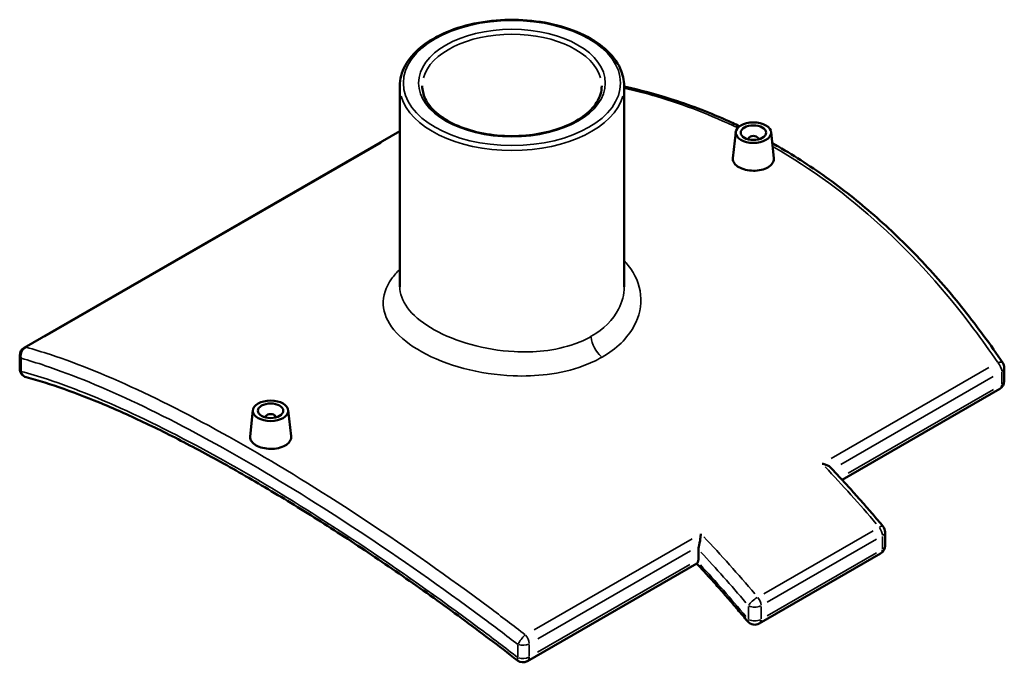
# Model space of a CAD drawing. Header units: inches. Extents: x -5.8 to 56.1, y -15.9 to 36.3.
# Tile 8 of 8: x 40.8 to 56.1, y 26.3 to 36.3. Entities that reach past the tile are written whole.
import ezdxf

# ---------------------------------------------------------------- set-up
doc = ezdxf.new("R2010")
doc.units = ezdxf.units.IN
doc.header["$MEASUREMENT"] = 0
doc.layers.add('Visible (ANSI)', color=7, linetype='Continuous', lineweight=50)
doc.layers.add('Visible Narrow (ANSI)', color=7, linetype='Continuous', lineweight=35)

msp = doc.modelspace()

# ---------------------------------------------------------------- linework, layer by layer
at = {"layer": 'Visible (ANSI)'}
for p, q in [((46.7, 35.278), (46.7, 32.151)), ((50.192, 35.278), (50.192, 32.151)), ((40.851, 31.205), (46.7, 34.573)), ((51.929, 34.561), (51.885, 34.153)), ((52.479, 34.561), (52.523, 34.154)), ((52.125, 34.447), (52.125, 34.454)), ((52.283, 34.447), (52.283, 34.454)), ((40.782, 30.88), (40.782, 31.084)), ((56.111, 30.685), (56.111, 30.89)), ((56.041, 30.564), (53.585, 29.15)), ((44.413, 30.232), (44.37, 29.825)), ((44.963, 30.232), (45.007, 29.826)), ((44.61, 30.126), (44.61, 30.119)), ((44.767, 30.126), (44.767, 30.119)), ((54.255, 28.336), (54.255, 28.122)), ((51.348, 27.909), (51.348, 28.066)), ((52.294, 26.913), (54.185, 28.001)), ((51.326, 27.849), (48.685, 26.328))]:
    msp.add_line(p, q, dxfattribs=at)
for centre, start, end in [((40.921, 31.084), 119.936, 180), ((55.971, 30.89), 0, 33.9972), ((40.921, 30.88), 180, 254.9829), ((55.971, 30.685), 299.936, 0), ((54.115, 28.336), 0, 40.1282), ((54.115, 28.122), 299.936, 0), ((52.225, 27.033), 219.8227, 299.936), ((48.615, 26.449), 232.1581, 299.936)]:
    msp.add_arc(centre, 0.139, start, end, dxfattribs=at)
for centre, major_axis in [((52.204, 34.551), (0.276, 0)), ((52.204, 34.551), (0.197, 0)), ((44.688, 30.223), (-0.276, 0)), ((44.688, 30.223), (0.197, 0))]:
    msp.add_ellipse(centre, major_axis=major_axis, ratio=0.575862, dxfattribs=at)
for centre, major_axis, ratio, start_param, end_param in [((52.204, 34.454), (-0.0787, 0), 0.575862, 2.972903, 6.451874), ((44.688, 30.126), (-0.0787, 0), 0.575862, 2.972903, 6.451874), ((51.249, 27.966), (0.07, -0.121), 0.578093, 0.385539, 0.787332)]:
    msp.add_ellipse(centre, major_axis=major_axis, ratio=ratio, start_param=start_param, end_param=end_param, dxfattribs=at)
for points, knots in [([(46.7, 35.278), (46.7, 35.385), (46.729, 35.492), (46.839, 35.697), (46.923, 35.795), (47.139, 35.972), (47.274, 36.05), (47.577, 36.179), (47.747, 36.228), (48.103, 36.293), (48.29, 36.309), (48.662, 36.305), (48.847, 36.286), (49.199, 36.214), (49.365, 36.161), (49.662, 36.027), (49.792, 35.946), (50.002, 35.761), (50.082, 35.658), (50.172, 35.46), (50.192, 35.369), (50.192, 35.278)], [2.356194, 2.356194, 2.356194, 2.356194, 2.657156, 2.657156, 2.970213, 2.970213, 3.294467, 3.294467, 3.619781, 3.619781, 3.944173, 3.944173, 4.268198, 4.268198, 4.592672, 4.592672, 4.918058, 4.918058, 5.24176, 5.24176, 5.497787, 5.497787, 5.497787, 5.497787]), ([(49.843, 35.278), (49.843, 35.192), (49.817, 35.106), (49.715, 34.944), (49.643, 34.869), (49.46, 34.737), (49.351, 34.679), (49.105, 34.586), (48.969, 34.55), (48.683, 34.504), (48.533, 34.494), (48.235, 34.502), (48.087, 34.519), (47.808, 34.579), (47.678, 34.622), (47.449, 34.728), (47.349, 34.79), (47.191, 34.928), (47.133, 35.003), (47.065, 35.145), (47.049, 35.212), (47.049, 35.278)], [5.497787, 5.497787, 5.497787, 5.497787, 5.846338, 5.846338, 6.170488, 6.170488, 6.484035, 6.484035, 6.797762, 6.797762, 7.112628, 7.112628, 7.427839, 7.427839, 7.742442, 7.742442, 8.055841, 8.055841, 8.370449, 8.370449, 8.63938, 8.63938, 8.63938, 8.63938]), ([(51.99, 34.651), (51.917, 34.686), (51.843, 34.72), (51.49, 34.876), (51.205, 34.983), (50.678, 35.151), (50.436, 35.215), (50.192, 35.269)], [20.23342, 20.23342, 20.23342, 20.23342, 20.988795, 20.988795, 23.842694, 23.842694, 26.221725, 26.221725, 26.221725, 26.221725]), ([(56.087, 30.968), (55.895, 31.252), (55.694, 31.527), (55.276, 32.054), (55.058, 32.306), (54.606, 32.785), (54.371, 33.012), (53.887, 33.439), (53.638, 33.639), (53.125, 34.009), (52.862, 34.179), (52.561, 34.352), (52.529, 34.37), (52.498, 34.388)], [3.865406, 3.865406, 3.865406, 3.865406, 6.719304, 6.719304, 9.573202, 9.573202, 12.4271, 12.4271, 15.280999, 15.280999, 18.134897, 18.134897, 18.469935, 18.469935, 18.469935, 18.469935]), ([(52.43, 34.011), (52.402, 33.994), (52.366, 33.98), (52.287, 33.962), (52.244, 33.958), (52.164, 33.959), (52.121, 33.964), (52.043, 33.983), (52.007, 33.997), (51.95, 34.03), (51.925, 34.051), (51.893, 34.095), (51.885, 34.12), (51.885, 34.146), (51.885, 34.15), (51.885, 34.153)], [2.444121, 2.444121, 2.444121, 2.444121, 2.74967, 2.74967, 3.055219, 3.055219, 3.3607, 3.3607, 3.666182, 3.666182, 3.971663, 3.971663, 4.277145, 4.277145, 4.326505, 4.326505, 4.326505, 4.326505]), ([(52.523, 34.154), (52.523, 34.15), (52.523, 34.146), (52.523, 34.119), (52.515, 34.094), (52.483, 34.048), (52.458, 34.027), (52.43, 34.011)], [6.6716066, 6.6716066, 6.6716066, 6.6716066, 6.7212659, 6.7212659, 7.0268148, 7.0268148, 7.3323636, 7.3323636, 7.3323636, 7.3323636]), ([(48.53, 26.339), (48.24, 26.564), (47.95, 26.783), (47.371, 27.209), (47.082, 27.416), (46.508, 27.815), (46.223, 28.008), (45.66, 28.379), (45.381, 28.557), (44.833, 28.895), (44.563, 29.056), (44.036, 29.36), (43.778, 29.503), (43.275, 29.769), (43.031, 29.893), (42.557, 30.12), (42.328, 30.223), (41.886, 30.409), (41.673, 30.491), (41.266, 30.634), (41.071, 30.695), (40.885, 30.745)], [4.689482, 4.689482, 4.689482, 4.689482, 7.545896, 7.545896, 10.40231, 10.40231, 13.258724, 13.258724, 16.115138, 16.115138, 18.971552, 18.971552, 21.827966, 21.827966, 24.68438, 24.68438, 27.540794, 27.540794, 30.397208, 30.397208, 33.253622, 33.253622, 33.253622, 33.253622]), ([(44.914, 29.683), (44.886, 29.666), (44.85, 29.652), (44.771, 29.634), (44.728, 29.63), (44.648, 29.631), (44.605, 29.636), (44.527, 29.655), (44.491, 29.669), (44.434, 29.702), (44.41, 29.723), (44.377, 29.767), (44.369, 29.792), (44.369, 29.818), (44.369, 29.822), (44.37, 29.825)], [0, 0, 0, 0, 0.305549, 0.305549, 0.611098, 0.611098, 0.916579, 0.916579, 1.222061, 1.222061, 1.527542, 1.527542, 1.833024, 1.833024, 1.882384, 1.882384, 1.882384, 1.882384]), ([(45.007, 29.826), (45.007, 29.822), (45.008, 29.818), (45.008, 29.791), (45, 29.766), (44.967, 29.72), (44.943, 29.699), (44.914, 29.683)], [4.2274854, 4.2274854, 4.2274854, 4.2274854, 4.2771447, 4.2771447, 4.5826936, 4.5826936, 4.8882424, 4.8882424, 4.8882424, 4.8882424]), ([(53.276, 29.4), (53.276, 29.4), (53.276, 29.4), (53.297, 29.396), (53.316, 29.39), (53.352, 29.376), (53.368, 29.369), (53.394, 29.352), (53.404, 29.344), (53.412, 29.336)], [-0.0011904, -0.0011904, -0.0011904, -0.0011904, 0, 0, 0.1585664, 0.1585664, 0.309681, 0.309681, 0.430216, 0.430216, 0.430216, 0.430216]), ([(53.412, 29.336), (53.467, 29.277), (53.522, 29.218), (53.631, 29.099), (53.686, 29.04), (53.794, 28.919), (53.848, 28.858), (53.956, 28.736), (54.009, 28.675), (54.116, 28.551), (54.169, 28.489), (54.222, 28.426)], [5.11017771, 5.11017771, 5.11017771, 5.11017771, 5.12778258, 5.12778258, 5.14538745, 5.14538745, 5.16299233, 5.16299233, 5.1805972, 5.1805972, 5.19820207, 5.19820207, 5.19820207, 5.19820207]), ([(51.356, 28.118), (51.36, 28.133), (51.364, 28.15), (51.372, 28.188), (51.375, 28.211), (51.382, 28.261), (51.384, 28.287), (51.385, 28.311), (51.385, 28.311), (51.385, 28.311)], [0, 0, 0, 0, 0.1266551, 0.1266551, 0.3018845, 0.3018845, 0.5286287, 0.5286287, 0.5298066, 0.5298066, 0.5298066, 0.5298066]), ([(51.322, 27.847), (51.375, 27.79), (51.428, 27.732), (51.535, 27.615), (51.589, 27.556), (51.696, 27.436), (51.749, 27.375), (51.855, 27.253), (51.908, 27.192), (52.013, 27.069), (52.066, 27.007), (52.118, 26.944)], [5.11750051, 5.11750051, 5.11750051, 5.11750051, 5.13507832, 5.13507832, 5.15303299, 5.15303299, 5.17098765, 5.17098765, 5.18894231, 5.18894231, 5.20689698, 5.20689698, 5.20689698, 5.20689698]), ([(51.326, 27.849), (51.327, 27.85), (51.328, 27.851), (51.333, 27.855), (51.336, 27.861), (51.34, 27.869)], [0.5899616, 0.5899616, 0.5899616, 0.5899616, 0.6366002, 0.6366002, 0.7634608, 0.7634608, 0.7634608, 0.7634608])]:
    msp.add_open_spline(points, degree=3, knots=knots, dxfattribs=at)
msp.add_open_spline([(51.356, 28.118), (51.351, 28.101), (51.348, 28.082), (51.348, 28.066)], degree=3, dxfattribs=at)
at = {"layer": 'Visible Narrow (ANSI)'}
for p, q in [((41.174, 31.379), (46.409, 34.393)), ((40.804, 30.846), (40.804, 31.03)), ((55.872, 30.895), (53.413, 29.479)), ((56.07, 30.823), (56.07, 30.639)), ((53.564, 29.39), (55.938, 30.757)), ((55.944, 30.556), (53.682, 29.253)), ((51.249, 28.232), (48.789, 26.816)), ((54.067, 28.356), (52.365, 27.376)), ((52.418, 27.245), (54.119, 28.225)), ((54.214, 28.269), (54.214, 28.076)), ((48.846, 26.673), (51.223, 28.042)), ((54.119, 28.011), (52.418, 27.031)), ((51.216, 27.833), (48.845, 26.468)), ((52.126, 27.18), (52.126, 26.987)), ((52.323, 26.987), (52.323, 27.18)), ((48.539, 26.576), (48.539, 26.392)), ((48.714, 26.402), (48.714, 26.587))]:
    msp.add_line(p, q, dxfattribs=at)
for major_axis in [(-1.69, 0), (1.453, 0)]:
    msp.add_ellipse((48.446, 35.323), major_axis=major_axis, ratio=0.575862, dxfattribs=at)
for centre, major_axis, ratio, start_param, end_param in [((48.446, 35.278), (-1.397, 0), 0.575862, 3.298672, 6.126106), ((48.446, 35.278), (-1.746, 0), 0.575862, 0.15708, 2.984513), ((49.878, 31.269), (-0.139, 0.242), 0.578093, 0.858975, 2.148547), ((40.921, 31.084), (0.038, 0.134), 0.849891, 0.710099, 2.053535), ((40.921, 31.084), (-0.07, 0.121), 0.578093, 5.909468, 6.263516), ((40.921, 31.084), (-0.139, 0), 0.575862, 0.028939, 0.549843), ((55.971, 30.89), (0.116, 0.078), 0.419941, 0.048873, 0.928579), ((55.971, 30.89), (0.07, -0.121), 0.578093, 0.846368, 1.909014), ((40.921, 30.88), (-0.139, 0), 0.575862, 0.028939, 0.549843), ((40.921, 30.88), (-0.036, -0.135), 0.851729, 5.311713, 6.232055), ((55.971, 30.89), (0.139, 0), 0.575862, 5.537057, 6.243915), ((55.971, 30.685), (0.139, 0), 0.575862, 5.537057, 6.243915), ((55.971, 30.685), (0.07, -0.121), 0.578093, 0.039367, 0.747965), ((49.391, 20.713), (7.21, -12.52), 0.578093, 1.877102, 1.963263), ((54.115, 28.336), (0.107, 0.09), 0.24232, 0.046624, 0.885847), ((54.115, 28.336), (0.07, -0.121), 0.578093, 0.841581, 1.818066), ((47.501, 19.624), (-7.21, 12.52), 0.578093, 5.018695, 5.104856), ((54.115, 28.336), (0.139, 0), 0.575862, 5.537057, 6.243915), ((54.115, 28.122), (0.07, -0.121), 0.578093, 0.039367, 0.747965), ((54.115, 28.122), (0.139, 0), 0.575862, 5.537057, 6.243915), ((47.402, 19.567), (7.14, -12.399), 0.578093, 1.876574, 1.953236), ((47.402, 19.567), (-7.025, 12.198), 0.578093, 5.009601, 5.088589), ((52.225, 27.248), (-0.107, -0.09), 0.24232, 4.152603, 5.56632), ((52.225, 27.248), (-0.07, 0.121), 0.578093, 3.983174, 4.959659), ((52.225, 27.248), (0.139, 0), 0.575862, 4.005531, 5.419247), ((52.225, 27.033), (-0.107, -0.089), 0.235536, 5.677986, 6.251333), ((52.225, 27.033), (-0.139, 0), 0.575862, 0.863938, 2.277655), ((52.225, 27.033), (0.07, -0.121), 0.578093, 0.039367, 0.747965), ((48.615, 26.654), (-0.085, -0.11), 0.199897, 4.091828, 5.435264), ((48.615, 26.654), (-0.07, 0.121), 0.578093, 3.98796, 5.050607), ((48.615, 26.654), (0.139, 0), 0.575862, 4.201816, 5.429578), ((48.615, 26.449), (-0.086, -0.11), 0.195222, 5.549454, 6.244568), ((48.615, 26.449), (-0.139, 0), 0.575862, 1.060224, 2.287985), ((48.615, 26.449), (0.07, -0.121), 0.578093, 0.039367, 0.747965)]:
    msp.add_ellipse(centre, major_axis=major_axis, ratio=ratio, start_param=start_param, end_param=end_param, dxfattribs=at)
for points, knots in [([(50.192, 35.245), (50.363, 35.206), (50.534, 35.162), (51.13, 34.985), (51.551, 34.822), (51.96, 34.625)], [-26.052264, -26.052264, -26.052264, -26.052264, -24.366384, -24.366384, -20.10943, -20.10943, -20.10943, -20.10943]), ([(52.503, 34.339), (52.51, 34.335), (52.516, 34.331), (52.523, 34.327), (53.107, 33.991), (53.664, 33.581), (54.705, 32.632), (55.19, 32.092), (55.762, 31.329), (55.887, 31.153), (56.009, 30.974)], [-18.206625, -18.206625, -18.206625, -18.206625, -18.13488, -18.13488, -18.13488, -11.903376, -11.903376, -5.671877, -5.671877, -3.865406, -3.865406, -3.865406, -3.865406]), ([(49.851, 31.059), (50.074, 31.187), (50.245, 31.354), (50.429, 31.695), (50.464, 31.863), (50.432, 32.188), (50.366, 32.345), (50.236, 32.511), (50.215, 32.536), (50.192, 32.56)], [-26.757787, -26.757787, -26.757787, -26.757787, -24.768641, -24.768641, -23.101873, -23.101873, -21.473782, -21.473782, -21.180106, -21.180106, -21.180106, -21.180106]), ([(46.7, 32.425), (46.651, 32.377), (46.608, 32.328), (46.479, 32.147), (46.434, 32.01), (46.448, 31.741), (46.505, 31.609), (46.709, 31.36), (46.857, 31.243), (47.228, 31.036), (47.453, 30.947), (47.94, 30.818), (48.203, 30.777), (48.644, 30.76), (48.823, 30.767), (49.192, 30.813), (49.381, 30.858), (49.659, 30.96), (49.759, 31.006), (49.851, 31.059)], [-12.185676, -12.185676, -12.185676, -12.185676, -11.547107, -11.547107, -9.876748, -9.876748, -8.246323, -8.246323, -6.612109, -6.612109, -4.936513, -4.936513, -3.264089, -3.264089, -2.121931, -2.121931, -0.816127, -0.816127, 0, 0, 0, 0]), ([(49.681, 31.382), (49.602, 31.337), (49.515, 31.297), (49.275, 31.211), (49.111, 31.174), (48.791, 31.138), (48.635, 31.135), (48.251, 31.156), (48.022, 31.194), (47.596, 31.312), (47.399, 31.392), (47.073, 31.574), (46.943, 31.676), (46.761, 31.891), (46.71, 32.004), (46.701, 32.129), (46.7, 32.14), (46.7, 32.151)], [0, 0, 0, 0, 0.816127, 0.816127, 2.121931, 2.121931, 3.264089, 3.264089, 4.936513, 4.936513, 6.612109, 6.612109, 8.246323, 8.246323, 9.876748, 9.876748, 10.034133, 10.034133, 10.034133, 10.034133]), ([(50.192, 32.151), (50.192, 32.032), (50.163, 31.913), (50.02, 31.639), (49.873, 31.493), (49.681, 31.382)], [23.412984, 23.412984, 23.412984, 23.412984, 24.768641, 24.768641, 26.757787, 26.757787, 26.757787, 26.757787]), ([(48.653, 26.737), (48.467, 26.881), (48.281, 27.022), (47.455, 27.638), (46.815, 28.088), (45.564, 28.917), (44.953, 29.296), (44.369, 29.632), (43.785, 29.968), (43.228, 30.262), (42.187, 30.753), (41.703, 30.951), (41.131, 31.139), (41.005, 31.178), (40.884, 31.211)], [-29.878971, -29.878971, -29.878971, -29.878971, -28.0725, -28.0725, -21.841001, -21.841001, -15.609496, -15.609496, -15.609496, -9.377992, -9.377992, -3.146493, -3.146493, -1.339988, -1.339988, -1.339988, -1.339988]), ([(40.804, 31.041), (40.925, 31.006), (41.05, 30.968), (41.618, 30.778), (42.1, 30.58), (43.135, 30.089), (43.689, 29.796), (44.271, 29.461), (44.852, 29.127), (45.46, 28.75), (46.707, 27.926), (47.345, 27.48), (48.169, 26.868), (48.354, 26.728), (48.539, 26.586)], [1.339988, 1.339988, 1.339988, 1.339988, 3.146493, 3.146493, 9.377992, 9.377992, 15.609496, 15.609496, 15.609496, 21.841001, 21.841001, 28.0725, 28.0725, 29.878971, 29.878971, 29.878971, 29.878971]), ([(48.539, 26.382), (48.337, 26.538), (48.134, 26.692), (47.302, 27.313), (46.674, 27.755), (45.445, 28.569), (44.845, 28.942), (44.271, 29.272), (43.697, 29.603), (43.149, 29.891), (42.126, 30.374), (41.649, 30.569), (41.073, 30.759), (40.936, 30.8), (40.804, 30.836)], [4.689482, 4.689482, 4.689482, 4.689482, 6.66825, 6.66825, 12.819899, 12.819899, 18.971553, 18.971553, 18.971553, 25.123207, 25.123207, 31.274856, 31.274856, 33.253622, 33.253622, 33.253622, 33.253622])]:
    msp.add_open_spline(points, degree=3, knots=knots, dxfattribs=at)

doc.saveas('drawing.dxf')
